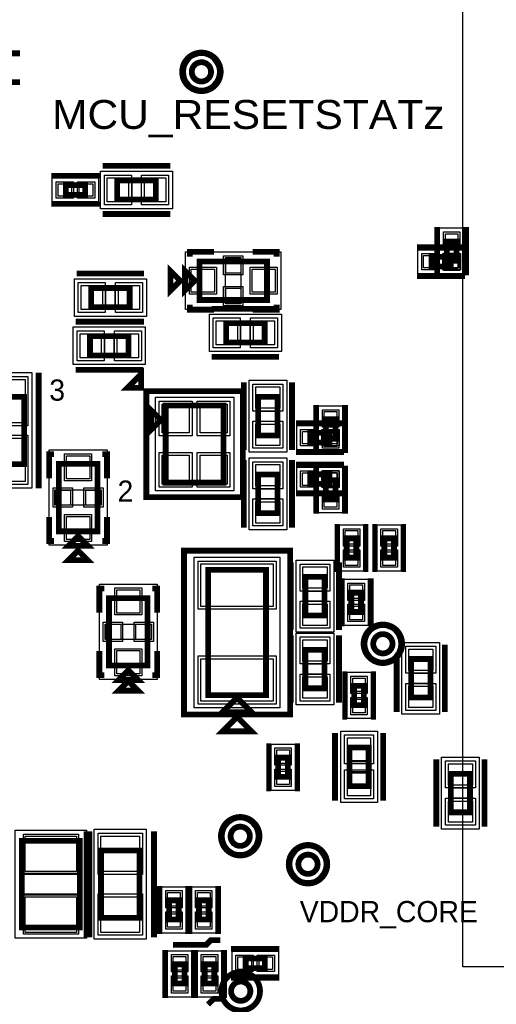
# Model space of a CAD drawing. Extents: x -10 to 137, y -32 to 198.
# Tile 32 of 83: x 41 to 53, y 66 to 92. Entities that reach past the tile are written whole.
import ezdxf

# ---------------------------------------------------------------- set-up
doc = ezdxf.new("R2010")
doc.units = 0
for name, color, linetype in [('BG_SILKSCREEN_TOP', 7, 'CONTINUOUS'), ('PG_ASSEMBLY_TOP', 120, 'CONTINUOUS'), ('PG_DFA_BOUND_TOP', 95, 'CONTINUOUS'), ('PG_PASTEMASK_TOP', 212, 'CONTINUOUS'), ('PG_PLACE_BOUND_TOP', 23, 'CONTINUOUS'), ('PG_SILKSCREEN_TOP', 7, 'CONTINUOUS'), ('PG_SOLDERMASK_TOP', 110, 'CONTINUOUS'), ('PIN_PASTEMASK_TOP', 212, 'CONTINUOUS'), ('PIN_SOLDERMASK_TOP', 2, 'CONTINUOUS'), ('PIN_TOP', 3, 'CONTINUOUS'), ('VKO_TOP', 243, 'CONTINUOUS')]:
    doc.layers.add(name, color=color, linetype=linetype)

msp = doc.modelspace()

# ---------------------------------------------------------------- linework, layer by layer
at = {"layer": 'PG_ASSEMBLY_TOP', "const_width": 0.1524}
for points in [[(45.923454, 90.576654, 1), (45.415454, 90.576654, 1), (45.923454, 90.576654)], [(50.70348, 75.50404, 1), (50.19548, 75.50404, 1), (50.70348, 75.50404)], [(46.946058, 70.431152, 1), (46.438058, 70.431152, 1), (46.946058, 70.431152)], [(48.73117, 69.693536, 1), (48.22317, 69.693536, 1), (48.73117, 69.693536)], [(46.959266, 66.347848, 1), (46.451266, 66.347848, 1), (46.959266, 66.347848)]]:
    msp.add_lwpolyline(points, format="xyb", dxfattribs=at)
for points in [[(43.452796, 87.2109), (44.468796, 87.2109), (44.468796, 87.7189), (43.452796, 87.7189), (43.452796, 87.2109)], [(42.605452, 87.5919), (42.097452, 87.5919), (42.097452, 87.3379), (42.605452, 87.3379), (42.605452, 87.5919)], [(52.134516, 86.106762), (52.134516, 85.598762), (52.388516, 85.598762), (52.388516, 86.106762), (52.134516, 86.106762)], [(45.61967, 84.563966), (47.39767, 84.563966), (47.39767, 85.579966), (45.61967, 85.579966), (45.61967, 84.563966)], [(51.727608, 85.445854), (52.235608, 85.445854), (52.235608, 85.699854), (51.727608, 85.699854), (51.727608, 85.445854)], [(45.23867, 84.817966), (45.23867, 85.325966), (45.49267, 85.071966), (45.23867, 84.817966)], [(42.764456, 84.37372), (43.780456, 84.37372), (43.780456, 84.88172), (42.764456, 84.88172), (42.764456, 84.37372)], [(47.33671, 83.953096), (46.32071, 83.953096), (46.32071, 83.445096), (47.33671, 83.445096), (47.33671, 83.953096)], [(42.734484, 83.10372), (43.750484, 83.10372), (43.750484, 83.61172), (42.734484, 83.61172), (42.734484, 83.10372)], [(41.002712, 80.23606), (41.002712, 82.01406), (37.700712, 82.01406), (37.700712, 80.23606), (41.002712, 80.23606)], [(47.67453, 80.99425), (47.67453, 82.01025), (47.16653, 82.01025), (47.16653, 80.99425), (47.67453, 80.99425)], [(44.60113, 81.40065), (44.34713, 81.65465), (44.34713, 81.14665), (44.60113, 81.40065)], [(44.72813, 81.78165), (44.72813, 79.74965), (46.25213, 79.74965), (46.25213, 81.78165), (44.72813, 81.78165)], [(48.945038, 81.418176), (48.945038, 80.910176), (49.199038, 80.910176), (49.199038, 81.418176), (48.945038, 81.418176)], [(48.53813, 80.808068), (49.04613, 80.808068), (49.04613, 81.062068), (48.53813, 81.062068), (48.53813, 80.808068)], [(42.930064, 78.46695), (42.930064, 80.24495), (41.914064, 80.24495), (41.914064, 78.46695), (42.930064, 78.46695)], [(47.67453, 78.947518), (47.67453, 79.963518), (47.16653, 79.963518), (47.16653, 78.947518), (47.67453, 78.947518)], [(48.53813, 79.716884), (49.04613, 79.716884), (49.04613, 79.970884), (48.53813, 79.970884), (48.53813, 79.716884)], [(49.199038, 79.309976), (49.199038, 79.817976), (48.945038, 79.817976), (48.945038, 79.309976), (49.199038, 79.309976)], [(42.676064, 78.08595), (42.168064, 78.08595), (42.422064, 78.33995), (42.676064, 78.08595)], [(49.49698, 78.282292), (49.49698, 77.774292), (49.75098, 77.774292), (49.75098, 78.282292), (49.49698, 78.282292)], [(50.48758, 78.282292), (50.48758, 77.774292), (50.74158, 77.774292), (50.74158, 78.282292), (50.48758, 78.282292)], [(47.370492, 74.147934), (47.370492, 77.449934), (45.846492, 77.449934), (45.846492, 74.147934), (47.370492, 74.147934)], [(48.406304, 77.2668), (48.406304, 76.2508), (48.914304, 76.2508), (48.914304, 77.2668), (48.406304, 77.2668)], [(49.6189, 76.85024), (49.6189, 76.34224), (49.8729, 76.34224), (49.8729, 76.85024), (49.6189, 76.85024)], [(44.25188, 74.93), (44.25188, 76.708), (43.23588, 76.708), (43.23588, 74.93), (44.25188, 74.93)], [(48.914304, 74.331068), (48.914304, 75.347068), (48.406304, 75.347068), (48.406304, 74.331068), (48.914304, 74.331068)], [(51.702462, 74.08545), (51.702462, 75.10145), (51.194462, 75.10145), (51.194462, 74.08545), (51.702462, 74.08545)], [(43.99788, 74.549), (43.48988, 74.549), (43.74388, 74.803), (43.99788, 74.549)], [(49.9491, 73.888092), (49.9491, 74.396092), (49.6951, 74.396092), (49.6951, 73.888092), (49.9491, 73.888092)], [(46.227492, 73.703434), (46.989492, 73.703434), (46.608492, 74.084434), (46.227492, 73.703434)], [(50.0761, 71.753222), (50.0761, 72.769222), (49.5681, 72.769222), (49.5681, 71.753222), (50.0761, 71.753222)], [(47.69358, 72.503284), (47.69358, 71.995284), (47.94758, 71.995284), (47.94758, 72.503284), (47.69358, 72.503284)], [(52.745894, 71.061326), (52.745894, 72.077326), (52.237894, 72.077326), (52.237894, 71.061326), (52.745894, 71.061326)], [(40.941752, 70.310756), (40.941752, 68.024756), (42.465752, 68.024756), (42.465752, 70.310756), (40.941752, 70.310756)], [(43.024552, 70.056756), (43.024552, 68.278756), (44.040552, 68.278756), (44.040552, 70.056756), (43.024552, 70.056756)], [(44.817792, 68.743322), (44.817792, 68.235322), (45.071792, 68.235322), (45.071792, 68.743322), (44.817792, 68.743322)], [(45.605192, 68.743322), (45.605192, 68.235322), (45.859192, 68.235322), (45.859192, 68.743322), (45.605192, 68.743322)], [(46.834044, 66.957194), (47.342044, 66.957194), (47.342044, 67.211194), (46.834044, 67.211194), (46.834044, 66.957194)], [(44.967652, 67.056254), (44.967652, 66.548254), (45.221652, 66.548254), (45.221652, 67.056254), (44.967652, 67.056254)], [(45.755052, 67.056254), (45.755052, 66.548254), (46.009052, 66.548254), (46.009052, 67.056254), (45.755052, 67.056254)]]:
    msp.add_lwpolyline(points, dxfattribs=at)
at = {"layer": 'PG_DFA_BOUND_TOP'}
for points in [[(78.563216, 66.98742), (52.553616, 66.98742), (52.553616, 92.99702), (78.563216, 92.99702)], [(42.96156, 87.7824), (42.96156, 87.1474), (41.741344, 87.1474), (41.741344, 87.7824)], [(43.01363, 86.9696), (43.01363, 87.9602), (44.907962, 87.9602), (44.907962, 86.9696)], [(51.944016, 86.46287), (52.579016, 86.46287), (52.579016, 85.242654), (51.944016, 85.242654)], [(45.25137, 84.309966), (45.25137, 85.833966), (47.76597, 85.833966), (47.76597, 84.309966)], [(51.3715, 85.255354), (51.3715, 85.890354), (52.591716, 85.890354), (52.591716, 85.255354)], [(42.32529, 84.13242), (42.32529, 85.12302), (44.219622, 85.12302), (44.219622, 84.13242)], [(47.775876, 84.194396), (47.775876, 83.203796), (45.881544, 83.203796), (45.881544, 84.194396)], [(42.295318, 82.86242), (42.295318, 83.85302), (44.18965, 83.85302), (44.18965, 82.86242)], [(41.200832, 79.600806), (37.495988, 79.600806), (37.495988, 82.649314), (41.200832, 82.649314)], [(47.91583, 80.555084), (46.92523, 80.555084), (46.92523, 82.449416), (47.91583, 82.449416)], [(44.456858, 81.999328), (46.523402, 81.999328), (46.523402, 79.531972), (44.456858, 79.531972)], [(48.754538, 81.774284), (49.389538, 81.774284), (49.389538, 80.554068), (48.754538, 80.554068)], [(48.182022, 80.617568), (48.182022, 81.252568), (49.402238, 81.252568), (49.402238, 80.617568)], [(43.184064, 78.09865), (41.660064, 78.09865), (41.660064, 80.61325), (43.184064, 80.61325)], [(47.91583, 78.508352), (46.92523, 78.508352), (46.92523, 80.402684), (47.91583, 80.402684)], [(48.182022, 79.526384), (48.182022, 80.161384), (49.402238, 80.161384), (49.402238, 79.526384)], [(49.389538, 78.953868), (48.754538, 78.953868), (48.754538, 80.174084), (49.389538, 80.174084)], [(49.30648, 78.6384), (49.94148, 78.6384), (49.94148, 77.418184), (49.30648, 77.418184)], [(50.29708, 78.6384), (50.93208, 78.6384), (50.93208, 77.418184), (50.29708, 77.418184)], [(47.738792, 73.8124), (45.478192, 73.8124), (45.478192, 77.785468), (47.738792, 77.785468)], [(48.165004, 77.705966), (49.155604, 77.705966), (49.155604, 75.811634), (48.165004, 75.811634)], [(44.50588, 74.5617), (42.98188, 74.5617), (42.98188, 77.0763), (44.50588, 77.0763)], [(49.4284, 77.206348), (50.0634, 77.206348), (50.0634, 75.986132), (49.4284, 75.986132)], [(49.155604, 73.891902), (48.165004, 73.891902), (48.165004, 75.786234), (49.155604, 75.786234)], [(51.943762, 73.646284), (50.953162, 73.646284), (50.953162, 75.540616), (51.943762, 75.540616)], [(50.1396, 73.531984), (49.5046, 73.531984), (49.5046, 74.7522), (50.1396, 74.7522)], [(50.3047, 71.318628), (49.3395, 71.318628), (49.3395, 73.203816), (50.3047, 73.203816)], [(47.50308, 72.859392), (48.13808, 72.859392), (48.13808, 71.639176), (47.50308, 71.639176)], [(52.987194, 70.62216), (51.996594, 70.62216), (51.996594, 72.516492), (52.987194, 72.516492)], [(40.763952, 70.590156), (42.643552, 70.590156), (42.643552, 67.745356), (40.763952, 67.745356)], [(42.846752, 70.615556), (44.218352, 70.615556), (44.218352, 67.719956), (42.846752, 67.719956)], [(44.627292, 69.09943), (45.262292, 69.09943), (45.262292, 67.879214), (44.627292, 67.879214)], [(45.414692, 69.09943), (46.049692, 69.09943), (46.049692, 67.879214), (45.414692, 67.879214)], [(44.777152, 67.412362), (45.412152, 67.412362), (45.412152, 66.192146), (44.777152, 66.192146)], [(45.564552, 67.412362), (46.199552, 67.412362), (46.199552, 66.192146), (45.564552, 66.192146)], [(46.477936, 66.766694), (46.477936, 67.401694), (47.698152, 67.401694), (47.698152, 66.766694)]]:
    msp.add_lwpolyline(points, close=True, dxfattribs=at)
for points in [[(46.101254, 90.576654, 1), (45.237654, 90.576654, 1)], [(50.88128, 75.50404, 1), (50.01768, 75.50404, 1)], [(47.123858, 70.431152, 1), (46.260258, 70.431152, 1)], [(48.90897, 69.693536, 1), (48.04537, 69.693536, 1)]]:
    msp.add_lwpolyline(points, format="xyb", close=True, dxfattribs=at)
at = {"layer": 'PG_PASTEMASK_TOP'}
for points in [[(46.308772, 85.271864), (46.308772, 85.671914), (46.708568, 85.671914), (46.708568, 85.271864)], [(46.308772, 84.472018), (46.308772, 84.872068), (46.708568, 84.872068), (46.708568, 84.472018)], [(42.222166, 79.156052), (41.822116, 79.156052), (41.822116, 79.555848), (42.222166, 79.555848)], [(43.022012, 79.156052), (42.621962, 79.156052), (42.621962, 79.555848), (43.022012, 79.555848)], [(43.543982, 75.619102), (43.143932, 75.619102), (43.143932, 76.018898), (43.543982, 76.018898)], [(44.343828, 75.619102), (43.943778, 75.619102), (43.943778, 76.018898), (44.343828, 76.018898)]]:
    msp.add_lwpolyline(points, close=True, dxfattribs=at)
at = {"layer": 'PG_PLACE_BOUND_TOP'}
for points in [[(45.923454, 90.576654, 1), (45.415454, 90.576654, 1)], [(50.70348, 75.50404, 1), (50.19548, 75.50404, 1)], [(46.946058, 70.431152, 1), (46.438058, 70.431152, 1)], [(48.73117, 69.693536, 1), (48.22317, 69.693536, 1)], [(46.959266, 66.347848, 1), (46.451266, 66.347848, 1)]]:
    msp.add_lwpolyline(points, format="xyb", close=True, dxfattribs=at)
for points in [[(43.452796, 87.2109), (44.468796, 87.2109), (44.468796, 87.7189), (43.452796, 87.7189)], [(42.605452, 87.5919), (42.097452, 87.5919), (42.097452, 87.3379), (42.605452, 87.3379)], [(52.134516, 86.106762), (52.134516, 85.598762), (52.388516, 85.598762), (52.388516, 86.106762)], [(51.727608, 85.445854), (52.235608, 85.445854), (52.235608, 85.699854), (51.727608, 85.699854)], [(45.61967, 85.579966), (45.61967, 84.563966), (47.39767, 84.563966), (47.39767, 85.579966)], [(42.764456, 84.37372), (43.780456, 84.37372), (43.780456, 84.88172), (42.764456, 84.88172)], [(47.33671, 83.953096), (46.32071, 83.953096), (46.32071, 83.445096), (47.33671, 83.445096)], [(42.734484, 83.10372), (43.750484, 83.10372), (43.750484, 83.61172), (42.734484, 83.61172)], [(37.700712, 80.23606), (41.002712, 80.23606), (41.002712, 82.01406), (37.700712, 82.01406)], [(47.67453, 80.99425), (47.67453, 82.01025), (47.16653, 82.01025), (47.16653, 80.99425)], [(46.25213, 81.78165), (44.72813, 81.78165), (44.72813, 79.74965), (46.25213, 79.74965)], [(48.945038, 81.418176), (48.945038, 80.910176), (49.199038, 80.910176), (49.199038, 81.418176)], [(48.53813, 80.808068), (49.04613, 80.808068), (49.04613, 81.062068), (48.53813, 81.062068)], [(41.914064, 78.46695), (42.930064, 78.46695), (42.930064, 80.24495), (41.914064, 80.24495)], [(47.67453, 78.947518), (47.67453, 79.963518), (47.16653, 79.963518), (47.16653, 78.947518)], [(48.53813, 79.716884), (49.04613, 79.716884), (49.04613, 79.970884), (48.53813, 79.970884)], [(49.199038, 79.309976), (49.199038, 79.817976), (48.945038, 79.817976), (48.945038, 79.309976)], [(49.49698, 78.282292), (49.49698, 77.774292), (49.75098, 77.774292), (49.75098, 78.282292)], [(50.48758, 78.282292), (50.48758, 77.774292), (50.74158, 77.774292), (50.74158, 78.282292)], [(45.846492, 74.147934), (47.370492, 74.147934), (47.370492, 77.449934), (45.846492, 77.449934)], [(48.406304, 77.2668), (48.406304, 76.2508), (48.914304, 76.2508), (48.914304, 77.2668)], [(49.6189, 76.85024), (49.6189, 76.34224), (49.8729, 76.34224), (49.8729, 76.85024)], [(43.23588, 74.93), (44.25188, 74.93), (44.25188, 76.708), (43.23588, 76.708)], [(48.914304, 74.331068), (48.914304, 75.347068), (48.406304, 75.347068), (48.406304, 74.331068)], [(51.702462, 74.08545), (51.702462, 75.10145), (51.194462, 75.10145), (51.194462, 74.08545)], [(49.9491, 73.888092), (49.9491, 74.396092), (49.6951, 74.396092), (49.6951, 73.888092)], [(50.0761, 71.753222), (49.5681, 71.753222), (49.5681, 72.769222), (50.0761, 72.769222)], [(47.69358, 72.503284), (47.69358, 71.995284), (47.94758, 71.995284), (47.94758, 72.503284)], [(52.745894, 71.061326), (52.745894, 72.077326), (52.237894, 72.077326), (52.237894, 71.061326)], [(40.941752, 70.310756), (42.465752, 70.310756), (42.465752, 68.024756), (40.941752, 68.024756)], [(43.024552, 70.056756), (43.024552, 68.278756), (44.040552, 68.278756), (44.040552, 70.056756)], [(44.817792, 68.743322), (44.817792, 68.235322), (45.071792, 68.235322), (45.071792, 68.743322)], [(45.605192, 68.743322), (45.605192, 68.235322), (45.859192, 68.235322), (45.859192, 68.743322)], [(46.834044, 66.957194), (47.342044, 66.957194), (47.342044, 67.211194), (46.834044, 67.211194)], [(44.967652, 67.056254), (44.967652, 66.548254), (45.221652, 66.548254), (45.221652, 67.056254)], [(45.755052, 67.056254), (45.755052, 66.548254), (46.009052, 66.548254), (46.009052, 67.056254)]]:
    msp.add_lwpolyline(points, close=True, dxfattribs=at)
at = {"layer": 'PG_SILKSCREEN_TOP'}
for points, const_width in [([(40.89273, 91.06662), (39.62273, 91.06662)], 0.1524), ([(40.89273, 90.30462), (39.62273, 90.30462)], 0.1524), ([(43.071796, 88.0999), (44.849796, 88.0999)], 0.1524), ([(42.986452, 87.8459), (41.716452, 87.8459)], 0.127), ([(42.986452, 87.0839), (41.716452, 87.0839)], 0.127), ([(43.071796, 86.8299), (44.849796, 86.8299)], 0.1524), ([(51.880516, 86.487762), (51.880516, 85.217762)], 0.1524), ([(52.642516, 86.487762), (52.642516, 85.217762)], 0.1524), ([(45.36567, 85.706966), (45.36567, 85.833966), (46.00067, 85.833966)], 0.1524), ([(47.01667, 85.833966), (47.65167, 85.833966), (47.65167, 85.706966)], 0.1524), ([(51.346608, 85.953854), (52.616608, 85.953854)], 0.1524), ([(44.85767, 84.817966), (44.85767, 85.325966), (45.11167, 85.071966), (44.85767, 84.817966)], 0.1524), ([(42.383456, 85.26272), (44.161456, 85.26272)], 0.1524), ([(51.346608, 85.191854), (52.616608, 85.191854)], 0.1524), ([(46.00067, 84.309966), (45.36567, 84.309966), (45.36567, 84.436966)], 0.1524), ([(47.71771, 84.334096), (45.93971, 84.334096)], 0.1524), ([(47.01667, 84.309966), (47.65167, 84.309966), (47.65167, 84.436966)], 0.1524), ([(42.353484, 83.99272), (44.131484, 83.99272)], 0.1524), ([(42.383456, 83.99272), (44.161456, 83.99272)], 0.1524), ([(47.71771, 83.064096), (45.93971, 83.064096)], 0.1524), ([(42.353484, 82.72272), (44.131484, 82.72272)], 0.1524), ([(44.08424, 82.251042), (44.08424, 82.610452), (43.72483, 82.251042), (44.08424, 82.251042)], 0.1524), ([(41.383712, 79.60106), (41.383712, 82.64906)], 0.1524), ([(46.78553, 80.61325), (46.78553, 82.39125)], 0.1524), ([(48.05553, 80.61325), (48.05553, 82.39125)], 0.1524), ([(46.76013, 82.16265), (46.76013, 79.36865), (44.22013, 79.36865), (44.22013, 82.16265), (46.76013, 82.16265)], 0.1524), ([(48.691038, 81.799176), (48.691038, 80.529176)], 0.1524), ([(49.453038, 81.799176), (49.453038, 80.529176)], 0.1524), ([(48.15713, 81.316068), (49.42713, 81.316068)], 0.1524), ([(41.660064, 79.86395), (41.660064, 80.49895), (41.787064, 80.49895)], 0.1524), ([(43.184064, 79.86395), (43.184064, 80.49895), (43.057064, 80.49895)], 0.1524), ([(48.15713, 80.554068), (49.42713, 80.554068)], 0.1524), ([(46.78553, 78.566518), (46.78553, 80.344518)], 0.1524), ([(48.05553, 78.566518), (48.05553, 80.344518)], 0.1524), ([(48.15713, 80.224884), (49.42713, 80.224884)], 0.1524), ([(48.691038, 78.928976), (48.691038, 80.198976)], 0.1524), ([(49.453038, 78.928976), (49.453038, 80.198976)], 0.1524), ([(48.15713, 79.462884), (49.42713, 79.462884)], 0.1524), ([(41.787064, 78.21295), (41.660064, 78.21295), (41.660064, 78.84795)], 0.1524), ([(43.184064, 78.84795), (43.184064, 78.21295), (43.057064, 78.21295)], 0.1524), ([(49.24298, 78.663292), (49.24298, 77.393292)], 0.127), ([(50.00498, 78.663292), (50.00498, 77.393292)], 0.127), ([(50.23358, 78.663292), (50.23358, 77.393292)], 0.127), ([(50.99558, 78.663292), (50.99558, 77.393292)], 0.127), ([(42.676064, 77.70495), (42.168064, 77.70495), (42.422064, 77.95895), (42.676064, 77.70495)], 0.1524), ([(48.005492, 73.639934), (45.211492, 73.639934), (45.211492, 77.957934), (48.005492, 77.957934), (48.005492, 73.639934)], 0.1524), ([(48.025304, 77.6478), (48.025304, 75.8698)], 0.1524), ([(49.295304, 77.6478), (49.295304, 75.8698)], 0.1524), ([(49.3649, 77.23124), (49.3649, 75.96124)], 0.1524), ([(50.1269, 77.23124), (50.1269, 75.96124)], 0.1524), ([(42.98188, 76.327), (42.98188, 76.962), (43.10888, 76.962)], 0.1524), ([(44.50588, 76.327), (44.50588, 76.962), (44.37888, 76.962)], 0.1524), ([(48.025304, 73.950068), (48.025304, 75.728068)], 0.1524), ([(49.295304, 73.950068), (49.295304, 75.728068)], 0.1524), ([(52.083462, 73.70445), (52.083462, 75.48245)], 0.1524), ([(43.10888, 74.676), (42.98188, 74.676), (42.98188, 75.311)], 0.1524), ([(44.50588, 75.311), (44.50588, 74.676), (44.37888, 74.676)], 0.1524), ([(50.813462, 73.70445), (50.813462, 75.149456)], 0.1524), ([(49.4411, 73.507092), (49.4411, 74.777092)], 0.127), ([(50.2031, 73.507092), (50.2031, 74.777092)], 0.127), ([(43.99788, 74.2696), (43.48988, 74.2696), (43.74388, 74.5236), (43.99788, 74.2696)], 0.1524), ([(46.227492, 73.195434), (46.989492, 73.195434), (46.608492, 73.576434), (46.227492, 73.195434)], 0.1524), ([(49.1871, 71.372222), (49.1871, 73.150222)], 0.1524), ([(50.4571, 71.372222), (50.4571, 73.150222)], 0.1524), ([(47.43958, 72.884284), (47.43958, 71.614284)], 0.127), ([(48.20158, 72.884284), (48.20158, 71.614284)], 0.127), ([(51.856894, 70.680326), (51.856894, 72.458326)], 0.1524), ([(53.126894, 70.680326), (53.126894, 72.458326)], 0.1524), ([(42.643552, 70.564756), (42.643552, 67.770756)], 0.1524), ([(42.719752, 70.564756), (42.719752, 67.770756)], 0.1524), ([(44.421552, 70.564756), (44.421552, 67.770756)], 0.1524), ([(44.563792, 69.124322), (44.563792, 67.854322)], 0.1524), ([(45.325792, 69.124322), (45.325792, 67.854322)], 0.1524), ([(45.351192, 69.124322), (45.351192, 67.854322)], 0.1524), ([(46.113192, 69.124322), (46.113192, 67.854322)], 0.1524), ([(44.923964, 67.57162), (45.79493, 67.57162), (45.915072, 67.691762), (46.170088, 67.691762)], 0.1524), ([(44.713652, 67.437254), (44.713652, 66.167254)], 0.1524), ([(45.475652, 67.437254), (45.475652, 66.167254)], 0.1524), ([(45.501052, 67.437254), (45.501052, 66.167254)], 0.1524), ([(46.263052, 67.437254), (46.263052, 66.167254)], 0.1524), ([(46.453044, 67.465194), (47.723044, 67.465194)], 0.1524), ([(46.453044, 66.703194), (47.723044, 66.703194)], 0.1524), ([(46.270418, 66.147696), (45.995082, 66.147696), (45.844714, 65.997328)], 0.1524)]:
    msp.add_lwpolyline(points, dxfattribs=dict(at, const_width=const_width))
at = {"layer": 'PG_SILKSCREEN_TOP', "const_width": 0.1524}
for points in [[(46.177454, 90.576654, 1), (45.161454, 90.576654, 1), (46.177454, 90.576654)], [(50.95748, 75.50404, 1), (49.94148, 75.50404, 1), (50.95748, 75.50404)], [(47.200058, 70.431152, 1), (46.184058, 70.431152, 1), (47.200058, 70.431152)], [(48.98517, 69.693536, 1), (47.96917, 69.693536, 1), (48.98517, 69.693536)], [(47.213266, 66.347848, 1), (46.197266, 66.347848, 1), (47.213266, 66.347848)]]:
    msp.add_lwpolyline(points, format="xyb", dxfattribs=at)
at = {"layer": 'PG_SOLDERMASK_TOP'}
for points in [[(46.25467, 85.224366), (46.25467, 85.732366), (46.76267, 85.732366), (46.76267, 85.224366)], [(46.25467, 84.411566), (46.25467, 84.919566), (46.76267, 84.919566), (46.76267, 84.411566)], [(42.269664, 79.10195), (41.761664, 79.10195), (41.761664, 79.60995), (42.269664, 79.60995)], [(43.082464, 79.10195), (42.574464, 79.10195), (42.574464, 79.60995), (43.082464, 79.60995)], [(43.59148, 75.565), (43.08348, 75.565), (43.08348, 76.073), (43.59148, 76.073)], [(44.40428, 75.565), (43.89628, 75.565), (43.89628, 76.073), (44.40428, 76.073)]]:
    msp.add_lwpolyline(points, close=True, dxfattribs=at)
at = {"layer": 'PIN_PASTEMASK_TOP'}
for points in [[(43.19143, 87.1474), (43.19143, 87.7824), (43.75023, 87.7824), (43.75023, 87.1474)], [(44.171362, 87.1474), (44.171362, 87.7824), (44.730162, 87.7824), (44.730162, 87.1474)], [(42.249344, 87.63), (42.249344, 87.2998), (41.893744, 87.2998), (41.893744, 87.63)], [(42.80916, 87.63), (42.80916, 87.2998), (42.45356, 87.2998), (42.45356, 87.63)], [(52.096416, 86.31047), (52.426616, 86.31047), (52.426616, 85.95487), (52.096416, 85.95487)], [(51.5239, 85.407754), (51.5239, 85.737954), (51.8795, 85.737954), (51.8795, 85.407754)], [(52.083716, 85.407754), (52.083716, 85.737954), (52.439316, 85.737954), (52.439316, 85.407754)], [(52.096416, 85.750654), (52.426616, 85.750654), (52.426616, 85.395054), (52.096416, 85.395054)], [(45.40377, 84.767166), (45.40377, 85.376766), (46.01337, 85.376766), (46.01337, 84.767166)], [(47.00397, 84.767166), (47.00397, 85.376766), (47.61357, 85.376766), (47.61357, 84.767166)], [(42.50309, 84.31022), (42.50309, 84.94522), (43.06189, 84.94522), (43.06189, 84.31022)], [(43.483022, 84.31022), (43.483022, 84.94522), (44.041822, 84.94522), (44.041822, 84.31022)], [(46.618144, 84.016596), (46.618144, 83.381596), (46.059344, 83.381596), (46.059344, 84.016596)], [(47.598076, 84.016596), (47.598076, 83.381596), (47.039276, 83.381596), (47.039276, 84.016596)], [(42.473118, 83.04022), (42.473118, 83.67522), (43.031918, 83.67522), (43.031918, 83.04022)], [(43.45305, 83.04022), (43.45305, 83.67522), (44.01185, 83.67522), (44.01185, 83.04022)], [(41.023032, 81.328514), (38.330632, 81.328514), (38.330632, 82.471514), (41.023032, 82.471514)], [(47.73803, 81.712816), (47.10303, 81.712816), (47.10303, 82.271616), (47.73803, 82.271616)], [(44.634658, 81.821528), (45.345858, 81.821528), (45.345858, 81.059528), (44.634658, 81.059528)], [(45.634402, 81.821528), (46.345602, 81.821528), (46.345602, 81.059528), (45.634402, 81.059528)], [(48.906938, 81.621884), (49.237138, 81.621884), (49.237138, 81.266284), (48.906938, 81.266284)], [(47.73803, 80.732884), (47.10303, 80.732884), (47.10303, 81.291684), (47.73803, 81.291684)], [(48.334422, 80.769968), (48.334422, 81.100168), (48.690022, 81.100168), (48.690022, 80.769968)], [(48.894238, 80.769968), (48.894238, 81.100168), (49.249838, 81.100168), (49.249838, 80.769968)], [(48.906938, 81.062068), (49.237138, 81.062068), (49.237138, 80.706468), (48.906938, 80.706468)], [(41.023032, 79.778606), (38.330632, 79.778606), (38.330632, 80.921606), (41.023032, 80.921606)], [(42.726864, 79.85125), (42.117264, 79.85125), (42.117264, 80.46085), (42.726864, 80.46085)], [(44.634658, 80.471772), (45.345858, 80.471772), (45.345858, 79.709772), (44.634658, 79.709772)], [(45.634402, 80.471772), (46.345602, 80.471772), (46.345602, 79.709772), (45.634402, 79.709772)], [(47.73803, 79.666084), (47.10303, 79.666084), (47.10303, 80.224884), (47.73803, 80.224884)], [(48.334422, 79.678784), (48.334422, 80.008984), (48.690022, 80.008984), (48.690022, 79.678784)], [(48.894238, 79.678784), (48.894238, 80.008984), (49.249838, 80.008984), (49.249838, 79.678784)], [(49.237138, 79.666084), (48.906938, 79.666084), (48.906938, 80.021684), (49.237138, 80.021684)], [(49.237138, 79.106268), (48.906938, 79.106268), (48.906938, 79.461868), (49.237138, 79.461868)], [(47.73803, 78.686152), (47.10303, 78.686152), (47.10303, 79.244952), (47.73803, 79.244952)], [(42.726864, 78.25105), (42.117264, 78.25105), (42.117264, 78.86065), (42.726864, 78.86065)], [(49.45888, 78.486), (49.78908, 78.486), (49.78908, 78.1304), (49.45888, 78.1304)], [(50.44948, 78.486), (50.77968, 78.486), (50.77968, 78.1304), (50.44948, 78.1304)], [(49.45888, 77.926184), (49.78908, 77.926184), (49.78908, 77.570584), (49.45888, 77.570584)], [(50.44948, 77.926184), (50.77968, 77.926184), (50.77968, 77.570584), (50.44948, 77.570584)], [(47.560992, 76.490068), (45.655992, 76.490068), (45.655992, 77.607668), (47.560992, 77.607668)], [(48.342804, 77.528166), (48.977804, 77.528166), (48.977804, 76.969366), (48.342804, 76.969366)], [(44.04868, 76.3143), (43.43908, 76.3143), (43.43908, 76.9239), (44.04868, 76.9239)], [(49.5808, 77.053948), (49.911, 77.053948), (49.911, 76.698348), (49.5808, 76.698348)], [(48.342804, 76.548234), (48.977804, 76.548234), (48.977804, 75.989434), (48.342804, 75.989434)], [(49.5808, 76.494132), (49.911, 76.494132), (49.911, 76.138532), (49.5808, 76.138532)], [(48.977804, 75.049634), (48.342804, 75.049634), (48.342804, 75.608434), (48.977804, 75.608434)], [(44.04868, 74.7141), (43.43908, 74.7141), (43.43908, 75.3237), (44.04868, 75.3237)], [(51.765962, 74.804016), (51.130962, 74.804016), (51.130962, 75.362816), (51.765962, 75.362816)], [(47.560992, 73.9902), (45.655992, 73.9902), (45.655992, 75.1078), (47.560992, 75.1078)], [(48.977804, 74.069702), (48.342804, 74.069702), (48.342804, 74.628502), (48.977804, 74.628502)], [(49.9872, 74.2442), (49.657, 74.2442), (49.657, 74.5998), (49.9872, 74.5998)], [(51.765962, 73.824084), (51.130962, 73.824084), (51.130962, 74.382884), (51.765962, 74.382884)], [(49.9872, 73.684384), (49.657, 73.684384), (49.657, 74.039984), (49.9872, 74.039984)], [(50.1269, 72.416416), (49.5173, 72.416416), (49.5173, 73.026016), (50.1269, 73.026016)], [(47.65548, 72.706992), (47.98568, 72.706992), (47.98568, 72.351392), (47.65548, 72.351392)], [(47.65548, 72.147176), (47.98568, 72.147176), (47.98568, 71.791576), (47.65548, 71.791576)], [(52.809394, 71.779892), (52.174394, 71.779892), (52.174394, 72.338692), (52.809394, 72.338692)], [(50.1269, 71.496428), (49.5173, 71.496428), (49.5173, 72.106028), (50.1269, 72.106028)], [(52.809394, 70.79996), (52.174394, 70.79996), (52.174394, 71.35876), (52.809394, 71.35876)], [(41.030652, 70.437756), (42.376852, 70.437756), (42.376852, 69.497956), (41.030652, 69.497956)], [(43.024552, 70.437756), (44.040552, 70.437756), (44.040552, 69.497956), (43.024552, 69.497956)], [(41.030652, 68.837556), (42.376852, 68.837556), (42.376852, 67.897756), (41.030652, 67.897756)], [(43.024552, 68.837556), (44.040552, 68.837556), (44.040552, 67.897756), (43.024552, 67.897756)], [(44.779692, 68.94703), (45.109892, 68.94703), (45.109892, 68.59143), (44.779692, 68.59143)], [(45.567092, 68.94703), (45.897292, 68.94703), (45.897292, 68.59143), (45.567092, 68.59143)], [(44.779692, 68.387214), (45.109892, 68.387214), (45.109892, 68.031614), (44.779692, 68.031614)], [(45.567092, 68.387214), (45.897292, 68.387214), (45.897292, 68.031614), (45.567092, 68.031614)], [(44.929552, 67.259962), (45.259752, 67.259962), (45.259752, 66.904362), (44.929552, 66.904362)], [(45.716952, 67.259962), (46.047152, 67.259962), (46.047152, 66.904362), (45.716952, 66.904362)], [(46.630336, 66.919094), (46.630336, 67.249294), (46.985936, 67.249294), (46.985936, 66.919094)], [(47.190152, 66.919094), (47.190152, 67.249294), (47.545752, 67.249294), (47.545752, 66.919094)], [(44.929552, 66.700146), (45.259752, 66.700146), (45.259752, 66.344546), (44.929552, 66.344546)], [(45.716952, 66.700146), (46.047152, 66.700146), (46.047152, 66.344546), (45.716952, 66.344546)]]:
    msp.add_lwpolyline(points, close=True, dxfattribs=at)
at = {"layer": 'PIN_SOLDERMASK_TOP'}
for points in [[(43.11523, 87.0712), (43.11523, 87.8586), (43.82643, 87.8586), (43.82643, 87.0712)], [(44.095162, 87.0712), (44.095162, 87.8586), (44.806362, 87.8586), (44.806362, 87.0712)], [(42.300144, 87.6808), (42.300144, 87.249), (41.842944, 87.249), (41.842944, 87.6808)], [(42.85996, 87.6808), (42.85996, 87.249), (42.40276, 87.249), (42.40276, 87.6808)], [(52.045616, 86.36127), (52.477416, 86.36127), (52.477416, 85.90407), (52.045616, 85.90407)], [(51.4731, 85.356954), (51.4731, 85.788754), (51.9303, 85.788754), (51.9303, 85.356954)], [(52.032916, 85.356954), (52.032916, 85.788754), (52.490116, 85.788754), (52.490116, 85.356954)], [(52.045616, 85.801454), (52.477416, 85.801454), (52.477416, 85.344254), (52.045616, 85.344254)], [(45.35297, 84.716366), (45.35297, 85.427566), (46.06417, 85.427566), (46.06417, 84.716366)], [(46.95317, 84.716366), (46.95317, 85.427566), (47.66437, 85.427566), (47.66437, 84.716366)], [(42.42689, 84.23402), (42.42689, 85.02142), (43.13809, 85.02142), (43.13809, 84.23402)], [(43.406822, 84.23402), (43.406822, 85.02142), (44.118022, 85.02142), (44.118022, 84.23402)], [(46.694344, 84.092796), (46.694344, 83.305396), (45.983144, 83.305396), (45.983144, 84.092796)], [(47.674276, 84.092796), (47.674276, 83.305396), (46.963076, 83.305396), (46.963076, 84.092796)], [(42.396918, 82.96402), (42.396918, 83.75142), (43.108118, 83.75142), (43.108118, 82.96402)], [(43.37685, 82.96402), (43.37685, 83.75142), (44.08805, 83.75142), (44.08805, 82.96402)], [(41.099232, 81.252314), (38.254432, 81.252314), (38.254432, 82.547714), (41.099232, 82.547714)], [(47.81423, 81.636616), (47.02683, 81.636616), (47.02683, 82.347816), (47.81423, 82.347816)], [(44.558458, 81.897728), (45.422058, 81.897728), (45.422058, 80.983328), (44.558458, 80.983328)], [(45.558202, 81.897728), (46.421802, 81.897728), (46.421802, 80.983328), (45.558202, 80.983328)], [(48.856138, 81.672684), (49.287938, 81.672684), (49.287938, 81.215484), (48.856138, 81.215484)], [(47.81423, 80.656684), (47.02683, 80.656684), (47.02683, 81.367884), (47.81423, 81.367884)], [(41.099232, 79.702406), (38.254432, 79.702406), (38.254432, 80.997806), (41.099232, 80.997806)], [(48.283622, 80.719168), (48.283622, 81.150968), (48.740822, 81.150968), (48.740822, 80.719168)], [(48.843438, 80.719168), (48.843438, 81.150968), (49.300638, 81.150968), (49.300638, 80.719168)], [(48.856138, 81.112868), (49.287938, 81.112868), (49.287938, 80.655668), (48.856138, 80.655668)], [(42.777664, 79.80045), (42.066464, 79.80045), (42.066464, 80.51165), (42.777664, 80.51165)], [(44.558458, 80.547972), (45.422058, 80.547972), (45.422058, 79.633572), (44.558458, 79.633572)], [(45.558202, 80.547972), (46.421802, 80.547972), (46.421802, 79.633572), (45.558202, 79.633572)], [(47.81423, 79.589884), (47.02683, 79.589884), (47.02683, 80.301084), (47.81423, 80.301084)], [(48.283622, 79.627984), (48.283622, 80.059784), (48.740822, 80.059784), (48.740822, 79.627984)], [(48.843438, 79.627984), (48.843438, 80.059784), (49.300638, 80.059784), (49.300638, 79.627984)], [(49.287938, 79.615284), (48.856138, 79.615284), (48.856138, 80.072484), (49.287938, 80.072484)], [(49.287938, 79.055468), (48.856138, 79.055468), (48.856138, 79.512668), (49.287938, 79.512668)], [(47.81423, 78.609952), (47.02683, 78.609952), (47.02683, 79.321152), (47.81423, 79.321152)], [(42.777664, 78.20025), (42.066464, 78.20025), (42.066464, 78.91145), (42.777664, 78.91145)], [(49.40808, 78.5368), (49.83988, 78.5368), (49.83988, 78.0796), (49.40808, 78.0796)], [(50.39868, 78.5368), (50.83048, 78.5368), (50.83048, 78.0796), (50.39868, 78.0796)], [(49.40808, 77.976984), (49.83988, 77.976984), (49.83988, 77.519784), (49.40808, 77.519784)], [(50.39868, 77.976984), (50.83048, 77.976984), (50.83048, 77.519784), (50.39868, 77.519784)], [(47.637192, 76.413868), (45.579792, 76.413868), (45.579792, 77.683868), (47.637192, 77.683868)], [(48.266604, 77.604366), (49.054004, 77.604366), (49.054004, 76.893166), (48.266604, 76.893166)], [(49.53, 77.104748), (49.9618, 77.104748), (49.9618, 76.647548), (49.53, 76.647548)], [(44.09948, 76.2635), (43.38828, 76.2635), (43.38828, 76.9747), (44.09948, 76.9747)], [(48.266604, 76.624434), (49.054004, 76.624434), (49.054004, 75.913234), (48.266604, 75.913234)], [(49.53, 76.544932), (49.9618, 76.544932), (49.9618, 76.087732), (49.53, 76.087732)], [(49.054004, 74.973434), (48.266604, 74.973434), (48.266604, 75.684634), (49.054004, 75.684634)], [(44.09948, 74.6633), (43.38828, 74.6633), (43.38828, 75.3745), (44.09948, 75.3745)], [(51.842162, 74.727816), (51.054762, 74.727816), (51.054762, 75.439016), (51.842162, 75.439016)], [(47.637192, 73.914), (45.579792, 73.914), (45.579792, 75.184), (47.637192, 75.184)], [(49.054004, 73.993502), (48.266604, 73.993502), (48.266604, 74.704702), (49.054004, 74.704702)], [(50.038, 74.1934), (49.6062, 74.1934), (49.6062, 74.6506), (50.038, 74.6506)], [(51.842162, 73.747884), (51.054762, 73.747884), (51.054762, 74.459084), (51.842162, 74.459084)], [(50.038, 73.633584), (49.6062, 73.633584), (49.6062, 74.090784), (50.038, 74.090784)], [(50.2031, 72.340216), (49.4411, 72.340216), (49.4411, 73.102216), (50.2031, 73.102216)], [(47.60468, 72.757792), (48.03648, 72.757792), (48.03648, 72.300592), (47.60468, 72.300592)], [(52.885594, 71.703692), (52.098194, 71.703692), (52.098194, 72.414892), (52.885594, 72.414892)], [(47.60468, 72.197976), (48.03648, 72.197976), (48.03648, 71.740776), (47.60468, 71.740776)], [(50.2031, 71.420228), (49.4411, 71.420228), (49.4411, 72.182228), (50.2031, 72.182228)], [(52.885594, 70.72376), (52.098194, 70.72376), (52.098194, 71.43496), (52.885594, 71.43496)], [(40.979852, 70.488556), (42.427652, 70.488556), (42.427652, 69.447156), (40.979852, 69.447156)], [(42.948352, 70.513956), (44.116752, 70.513956), (44.116752, 69.421756), (42.948352, 69.421756)], [(40.979852, 68.888356), (42.427652, 68.888356), (42.427652, 67.846956), (40.979852, 67.846956)], [(42.948352, 68.913756), (44.116752, 68.913756), (44.116752, 67.821556), (42.948352, 67.821556)], [(44.728892, 68.99783), (45.160692, 68.99783), (45.160692, 68.54063), (44.728892, 68.54063)], [(45.516292, 68.99783), (45.948092, 68.99783), (45.948092, 68.54063), (45.516292, 68.54063)], [(44.728892, 68.438014), (45.160692, 68.438014), (45.160692, 67.980814), (44.728892, 67.980814)], [(45.516292, 68.438014), (45.948092, 68.438014), (45.948092, 67.980814), (45.516292, 67.980814)], [(44.878752, 67.310762), (45.310552, 67.310762), (45.310552, 66.853562), (44.878752, 66.853562)], [(45.666152, 67.310762), (46.097952, 67.310762), (46.097952, 66.853562), (45.666152, 66.853562)], [(46.579536, 66.868294), (46.579536, 67.300094), (47.036736, 67.300094), (47.036736, 66.868294)], [(47.139352, 66.868294), (47.139352, 67.300094), (47.596552, 67.300094), (47.596552, 66.868294)], [(44.878752, 66.750946), (45.310552, 66.750946), (45.310552, 66.293746), (44.878752, 66.293746)], [(45.666152, 66.750946), (46.097952, 66.750946), (46.097952, 66.293746), (45.666152, 66.293746)]]:
    msp.add_lwpolyline(points, close=True, dxfattribs=at)
for centre in [(45.669454, 90.576654), (50.44948, 75.50404), (46.692058, 70.431152), (48.47717, 69.693536), (46.705266, 66.347848)]:
    msp.add_circle(centre, 0.2794, dxfattribs=at)
at = {"layer": 'PIN_TOP'}
for points in [[(43.19143, 87.1474), (43.19143, 87.7824), (43.75023, 87.7824), (43.75023, 87.1474)], [(44.171362, 87.1474), (44.171362, 87.7824), (44.730162, 87.7824), (44.730162, 87.1474)], [(42.249344, 87.63), (42.249344, 87.2998), (41.893744, 87.2998), (41.893744, 87.63)], [(42.80916, 87.63), (42.80916, 87.2998), (42.45356, 87.2998), (42.45356, 87.63)], [(52.096416, 86.31047), (52.426616, 86.31047), (52.426616, 85.95487), (52.096416, 85.95487)], [(46.30547, 84.462366), (46.30547, 85.681566), (46.71187, 85.681566), (46.71187, 84.462366)], [(51.5239, 85.407754), (51.5239, 85.737954), (51.8795, 85.737954), (51.8795, 85.407754)], [(52.083716, 85.407754), (52.083716, 85.737954), (52.439316, 85.737954), (52.439316, 85.407754)], [(52.096416, 85.750654), (52.426616, 85.750654), (52.426616, 85.395054), (52.096416, 85.395054)], [(45.40377, 84.767166), (45.40377, 85.376766), (46.01337, 85.376766), (46.01337, 84.767166)], [(47.00397, 84.767166), (47.00397, 85.376766), (47.61357, 85.376766), (47.61357, 84.767166)], [(42.50309, 84.31022), (42.50309, 84.94522), (43.06189, 84.94522), (43.06189, 84.31022)], [(43.483022, 84.31022), (43.483022, 84.94522), (44.041822, 84.94522), (44.041822, 84.31022)], [(46.618144, 84.016596), (46.618144, 83.381596), (46.059344, 83.381596), (46.059344, 84.016596)], [(47.598076, 84.016596), (47.598076, 83.381596), (47.039276, 83.381596), (47.039276, 84.016596)], [(42.473118, 83.04022), (42.473118, 83.67522), (43.031918, 83.67522), (43.031918, 83.04022)], [(43.45305, 83.04022), (43.45305, 83.67522), (44.01185, 83.67522), (44.01185, 83.04022)], [(41.023032, 81.328514), (38.330632, 81.328514), (38.330632, 82.471514), (41.023032, 82.471514)], [(47.73803, 81.712816), (47.10303, 81.712816), (47.10303, 82.271616), (47.73803, 82.271616)], [(44.634658, 81.821528), (45.345858, 81.821528), (45.345858, 81.059528), (44.634658, 81.059528)], [(45.634402, 81.821528), (46.345602, 81.821528), (46.345602, 81.059528), (45.634402, 81.059528)], [(48.906938, 81.621884), (49.237138, 81.621884), (49.237138, 81.266284), (48.906938, 81.266284)], [(47.73803, 80.732884), (47.10303, 80.732884), (47.10303, 81.291684), (47.73803, 81.291684)], [(48.334422, 80.769968), (48.334422, 81.100168), (48.690022, 81.100168), (48.690022, 80.769968)], [(48.894238, 80.769968), (48.894238, 81.100168), (49.249838, 81.100168), (49.249838, 80.769968)], [(48.906938, 81.062068), (49.237138, 81.062068), (49.237138, 80.706468), (48.906938, 80.706468)], [(41.023032, 79.778606), (38.330632, 79.778606), (38.330632, 80.921606), (41.023032, 80.921606)], [(42.726864, 79.85125), (42.117264, 79.85125), (42.117264, 80.46085), (42.726864, 80.46085)], [(44.634658, 80.471772), (45.345858, 80.471772), (45.345858, 79.709772), (44.634658, 79.709772)], [(45.634402, 80.471772), (46.345602, 80.471772), (46.345602, 79.709772), (45.634402, 79.709772)], [(47.73803, 79.666084), (47.10303, 79.666084), (47.10303, 80.224884), (47.73803, 80.224884)], [(48.334422, 79.678784), (48.334422, 80.008984), (48.690022, 80.008984), (48.690022, 79.678784)], [(48.894238, 79.678784), (48.894238, 80.008984), (49.249838, 80.008984), (49.249838, 79.678784)], [(49.237138, 79.666084), (48.906938, 79.666084), (48.906938, 80.021684), (49.237138, 80.021684)], [(43.031664, 79.15275), (41.812464, 79.15275), (41.812464, 79.55915), (43.031664, 79.55915)], [(49.237138, 79.106268), (48.906938, 79.106268), (48.906938, 79.461868), (49.237138, 79.461868)], [(47.73803, 78.686152), (47.10303, 78.686152), (47.10303, 79.244952), (47.73803, 79.244952)], [(42.726864, 78.25105), (42.117264, 78.25105), (42.117264, 78.86065), (42.726864, 78.86065)], [(49.45888, 78.486), (49.78908, 78.486), (49.78908, 78.1304), (49.45888, 78.1304)], [(50.44948, 78.486), (50.77968, 78.486), (50.77968, 78.1304), (50.44948, 78.1304)], [(49.45888, 77.926184), (49.78908, 77.926184), (49.78908, 77.570584), (49.45888, 77.570584)], [(50.44948, 77.926184), (50.77968, 77.926184), (50.77968, 77.570584), (50.44948, 77.570584)], [(47.560992, 76.490068), (45.655992, 76.490068), (45.655992, 77.607668), (47.560992, 77.607668)], [(48.342804, 77.528166), (48.977804, 77.528166), (48.977804, 76.969366), (48.342804, 76.969366)], [(44.04868, 76.3143), (43.43908, 76.3143), (43.43908, 76.9239), (44.04868, 76.9239)], [(49.5808, 77.053948), (49.911, 77.053948), (49.911, 76.698348), (49.5808, 76.698348)], [(48.342804, 76.548234), (48.977804, 76.548234), (48.977804, 75.989434), (48.342804, 75.989434)], [(49.5808, 76.494132), (49.911, 76.494132), (49.911, 76.138532), (49.5808, 76.138532)], [(44.35348, 75.6158), (43.13428, 75.6158), (43.13428, 76.0222), (44.35348, 76.0222)], [(48.977804, 75.049634), (48.342804, 75.049634), (48.342804, 75.608434), (48.977804, 75.608434)], [(44.04868, 74.7141), (43.43908, 74.7141), (43.43908, 75.3237), (44.04868, 75.3237)], [(51.765962, 74.804016), (51.130962, 74.804016), (51.130962, 75.362816), (51.765962, 75.362816)], [(47.560992, 73.9902), (45.655992, 73.9902), (45.655992, 75.1078), (47.560992, 75.1078)], [(48.977804, 74.069702), (48.342804, 74.069702), (48.342804, 74.628502), (48.977804, 74.628502)], [(49.9872, 74.2442), (49.657, 74.2442), (49.657, 74.5998), (49.9872, 74.5998)], [(51.765962, 73.824084), (51.130962, 73.824084), (51.130962, 74.382884), (51.765962, 74.382884)], [(49.9872, 73.684384), (49.657, 73.684384), (49.657, 74.039984), (49.9872, 74.039984)], [(50.1269, 72.416416), (49.5173, 72.416416), (49.5173, 73.026016), (50.1269, 73.026016)], [(47.65548, 72.706992), (47.98568, 72.706992), (47.98568, 72.351392), (47.65548, 72.351392)], [(47.65548, 72.147176), (47.98568, 72.147176), (47.98568, 71.791576), (47.65548, 71.791576)], [(52.809394, 71.779892), (52.174394, 71.779892), (52.174394, 72.338692), (52.809394, 72.338692)], [(50.1269, 71.496428), (49.5173, 71.496428), (49.5173, 72.106028), (50.1269, 72.106028)], [(52.809394, 70.79996), (52.174394, 70.79996), (52.174394, 71.35876), (52.809394, 71.35876)], [(41.030652, 70.437756), (42.376852, 70.437756), (42.376852, 69.497956), (41.030652, 69.497956)], [(43.024552, 70.437756), (44.040552, 70.437756), (44.040552, 69.497956), (43.024552, 69.497956)], [(41.030652, 68.837556), (42.376852, 68.837556), (42.376852, 67.897756), (41.030652, 67.897756)], [(43.024552, 68.837556), (44.040552, 68.837556), (44.040552, 67.897756), (43.024552, 67.897756)], [(44.779692, 68.94703), (45.109892, 68.94703), (45.109892, 68.59143), (44.779692, 68.59143)], [(45.567092, 68.94703), (45.897292, 68.94703), (45.897292, 68.59143), (45.567092, 68.59143)], [(44.779692, 68.387214), (45.109892, 68.387214), (45.109892, 68.031614), (44.779692, 68.031614)], [(45.567092, 68.387214), (45.897292, 68.387214), (45.897292, 68.031614), (45.567092, 68.031614)], [(44.929552, 67.259962), (45.259752, 67.259962), (45.259752, 66.904362), (44.929552, 66.904362)], [(45.716952, 67.259962), (46.047152, 67.259962), (46.047152, 66.904362), (45.716952, 66.904362)], [(46.630336, 66.919094), (46.630336, 67.249294), (46.985936, 67.249294), (46.985936, 66.919094)], [(47.190152, 66.919094), (47.190152, 67.249294), (47.545752, 67.249294), (47.545752, 66.919094)], [(44.929552, 66.700146), (45.259752, 66.700146), (45.259752, 66.344546), (44.929552, 66.344546)], [(45.716952, 66.700146), (46.047152, 66.700146), (46.047152, 66.344546), (45.716952, 66.344546)]]:
    msp.add_lwpolyline(points, close=True, dxfattribs=at)
for centre in [(45.669454, 90.576654), (50.44948, 75.50404), (46.692058, 70.431152), (48.47717, 69.693536), (46.705266, 66.347848)]:
    msp.add_circle(centre, 0.2286, dxfattribs=at)
at = {"layer": 'VKO_TOP'}
for points in [[(43.833796, 87.7189), (43.833796, 87.2109), (44.087796, 87.2109), (44.087796, 87.7189)], [(43.145456, 84.88172), (43.145456, 84.37372), (43.399456, 84.37372), (43.399456, 84.88172)], [(46.95571, 83.445096), (46.95571, 83.953096), (46.70171, 83.953096), (46.70171, 83.445096)], [(43.115484, 83.61172), (43.115484, 83.10372), (43.369484, 83.10372), (43.369484, 83.61172)], [(47.16653, 81.37525), (47.67453, 81.37525), (47.67453, 81.62925), (47.16653, 81.62925)], [(47.16653, 79.328518), (47.67453, 79.328518), (47.67453, 79.582518), (47.16653, 79.582518)], [(48.914304, 76.8858), (48.406304, 76.8858), (48.406304, 76.6318), (48.914304, 76.6318)], [(48.406304, 74.712068), (48.914304, 74.712068), (48.914304, 74.966068), (48.406304, 74.966068)], [(51.194462, 74.46645), (51.702462, 74.46645), (51.702462, 74.72045), (51.194462, 74.72045)], [(49.5681, 72.134222), (50.0761, 72.134222), (50.0761, 72.388222), (49.5681, 72.388222)], [(52.237894, 71.442326), (52.745894, 71.442326), (52.745894, 71.696326), (52.237894, 71.696326)], [(42.465752, 69.421756), (40.941752, 69.421756), (40.941752, 68.913756), (42.465752, 68.913756)], [(44.040552, 69.421756), (43.024552, 69.421756), (43.024552, 68.913756), (44.040552, 68.913756)]]:
    msp.add_lwpolyline(points, close=True, dxfattribs=at)

# ---------------------------------------------------------------- texts
at = {"layer": 'BG_SILKSCREEN_TOP', "width": 1.1}
msp.add_text('MCU_RESETSTATz', height=0.762, dxfattribs=at).set_placement((41.73474, 89.073736))
at = {"layer": 'BG_SILKSCREEN_TOP'}
msp.add_text('VDDR_CORE', height=0.5588, dxfattribs=at).set_placement((48.260254, 68.165472))
at = {"layer": 'PG_SILKSCREEN_TOP'}
for s, p in [('3', (41.662096, 81.91119)), ('2', (43.459654, 79.248254))]:
    msp.add_text(s, height=0.5588, dxfattribs=at).set_placement(p)

doc.saveas('drawing.dxf')
